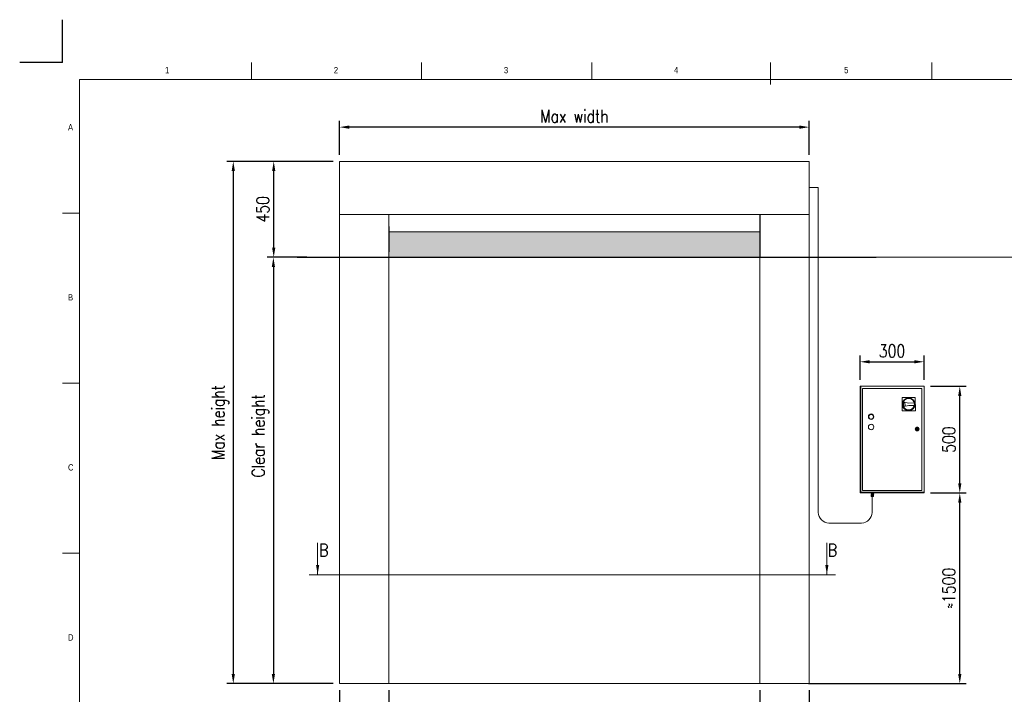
# Model space of a CAD drawing. Header units: inches. Extents: x 0 to 13926, y 0 to 5002.
# Tile 8 of 9: x 6967 to 11581, y 1839 to 5002. Entities that reach past the tile are written whole.
import ezdxf

# ---------------------------------------------------------------- set-up
doc = ezdxf.new("R2010")
doc.units = ezdxf.units.IN
doc.header["$MEASUREMENT"] = 0
doc.layers.add('FORMAT', color=7, linetype='Continuous')
doc.styles.add('NYIP', font='romans.shx', dxfattribs={"width": 0.8})
doc.styles.add('SLDTEXTSTYLE0', font='GOTHIC.TTF', dxfattribs={"width": 0.913})
doc.dimstyles.new('STANDARD35', dxfattribs={"dimscale": 35, "dimtxt": 2, "dimasz": 1.5, "dimexe": 1, "dimexo": 1, "dimgap": 0.7, "dimtad": 1, "dimdec": 0, "dimdsep": 46, "dimtxsty": 'NYIP', "dimcen": 0, "dimclrd": 1, "dimclre": 1, "dimclrt": 2, "dimadec": 0, "dimazin": 0, "dimtfac": 1, "dimtdec": 0, "dimtix": 1, "dimtmove": 0, "dimatfit": 3, "dimfxl": 0, "dimtvp": 1, "dimtolj": 1, "dimtzin": 0, "dimarcsym": 0})

# ---------------------------------------------------------------- blocks, each defined once
blk = doc.blocks.new('A$C7C9C4F3F')
at = {"color": 7, "lineweight": 5}
blk.add_line((8295, 11245), (8295, 11504), dxfattribs=at)
at = {"layer": 'FORMAT', "color": 7, "lineweight": 5}
for p, q in [((2216, 11304), (2216, 11504)), ((4209, 11504), (4209, 11304)), ((6202, 11304), (6202, 11504)), ((10188, 11304), (10188, 11504)), ((16199, 11304), (199, 11304)), ((199, 11304), (199, 199)), ((199, 9738), (0, 9738)), ((0, 7745), (199, 7745)), ((0, 5752), (199, 5752))]:
    blk.add_line(p, q, dxfattribs=at)
at = {"color": 7, "lineweight": 5, "char_height": 73.8, "attachment_point": 1, "style": 'SLDTEXTSTYLE0'}
for s, insert in [('1', (1203, 11450)), ('2', (3180, 11450)), ('3', (5173, 11450)), ('4', (7166, 11450)), ('5', (9159, 11450)), ('A', (66, 10780)), ('B', (66, 8787)), ('C', (66, 6794)), ('D', (66, 4801))]:
    blk.add_mtext(s, dxfattribs=dict(at, insert=insert))
blk = doc.blocks.new('*D103')
at = {"color": 7, "lineweight": -2}
for p, q in [((8695.8, 1859.4), (8695.8, 1665.7)), ((10435.8, 1859.4), (10435.8, 1665.7)), ((8740.8, 1695.7), (10390.8, 1695.7))]:
    blk.add_line(p, q, dxfattribs=at)
at = {"color": 7}
for points in [[(8740.8, 1703.2), (8740.8, 1688.2), (8695.8, 1695.7)], [(10390.8, 1688.2), (10390.8, 1703.2), (10435.8, 1695.7)]]:
    blk.add_solid(points, dxfattribs=at)
at = {"layer": 'Defpoints', "color": 0}
for p in [(8695.8, 1889.4), (10435.8, 1889.4), (10435.8, 1695.7)]:
    blk.add_point(p, dxfattribs=at)
at = {"color": 7, "lineweight": 0, "insert": (9565.8, 1746.7), "char_height": 60, "attachment_point": 5, "style": 'NYIP'}
blk.add_mtext('\\A1;Clear width', dxfattribs=at)
blk = doc.blocks.new('*D104')
at = {"color": 7, "lineweight": -2}
for p, q in [((8465.8, 1859.4), (8465.8, 1665.7)), ((8695.8, 1859.4), (8695.8, 1665.7)), ((8465.8, 1695.7), (8213.6, 1695.7)), ((8650.8, 1695.7), (8510.8, 1695.7))]:
    blk.add_line(p, q, dxfattribs=at)
at = {"color": 7}
for points in [[(8510.8, 1703.2), (8510.8, 1688.2), (8465.8, 1695.7)], [(8650.8, 1688.2), (8650.8, 1703.2), (8695.8, 1695.7)]]:
    blk.add_solid(points, dxfattribs=at)
at = {"layer": 'Defpoints', "color": 0}
for p in [(8465.8, 1889.4), (8695.8, 1889.4), (8465.8, 1695.7)]:
    blk.add_point(p, dxfattribs=at)
at = {"color": 7, "lineweight": 0, "insert": (8296.3, 1746.7), "char_height": 60, "attachment_point": 5, "style": 'NYIP'}
blk.add_mtext('\\A1;230', dxfattribs=at)
blk = doc.blocks.new('*D105')
at = {"color": 7, "lineweight": -2}
for p, q in [((10435.8, 1859.4), (10435.8, 1665.7)), ((10665.8, 1859.4), (10665.8, 1665.7)), ((10480.8, 1695.7), (10620.8, 1695.7)), ((10665.8, 1695.7), (10918, 1695.7))]:
    blk.add_line(p, q, dxfattribs=at)
at = {"color": 7}
for points in [[(10480.8, 1703.2), (10480.8, 1688.2), (10435.8, 1695.7)], [(10620.8, 1688.2), (10620.8, 1703.2), (10665.8, 1695.7)]]:
    blk.add_solid(points, dxfattribs=at)
at = {"layer": 'Defpoints', "color": 0}
for p in [(10435.8, 1889.4), (10665.8, 1889.4), (10665.8, 1695.7)]:
    blk.add_point(p, dxfattribs=at)
at = {"color": 7, "lineweight": 0, "insert": (10835.3, 1746.7), "char_height": 60, "attachment_point": 5, "style": 'NYIP'}
blk.add_mtext('\\A1;230', dxfattribs=at)
blk = doc.blocks.new('*D106')
at = {"color": 7, "lineweight": -2}
for p, q in [((8435.8, 4337.9), (7937.5, 4337.9)), ((7967.5, 4292.9), (7967.5, 1934.4)), ((8435.8, 1889.4), (7937.5, 1889.4))]:
    blk.add_line(p, q, dxfattribs=at)
at = {"color": 7}
for points in [[(7975, 4292.9), (7960, 4292.9), (7967.5, 4337.9)], [(7960, 1934.4), (7975, 1934.4), (7967.5, 1889.4)]]:
    blk.add_solid(points, dxfattribs=at)
at = {"layer": 'Defpoints', "color": 0}
for p in [(8465.8, 4337.9), (7967.5, 1889.4), (8465.8, 1889.4)]:
    blk.add_point(p, dxfattribs=at)
at = {"color": 7, "lineweight": 0, "insert": (7906.5, 3113.7), "char_height": 60, "attachment_point": 5, "rotation": 90, "style": 'NYIP'}
blk.add_mtext('\\A1;Max height', dxfattribs=at)
blk = doc.blocks.new('*D107')
at = {"color": 7, "lineweight": -2}
for p, q in [((8465.8, 4367.9), (8465.8, 4528.2)), ((10665.8, 4367.9), (10665.8, 4528.2)), ((10620.8, 4498.2), (8510.8, 4498.2))]:
    blk.add_line(p, q, dxfattribs=at)
at = {"color": 7}
for points in [[(8510.8, 4505.7), (8510.8, 4490.7), (8465.8, 4498.2)], [(10620.8, 4490.7), (10620.8, 4505.7), (10665.8, 4498.2)]]:
    blk.add_solid(points, dxfattribs=at)
at = {"layer": 'Defpoints', "color": 0}
for p in [(8465.8, 4498.2), (8465.8, 4337.9), (10665.8, 4337.9)]:
    blk.add_point(p, dxfattribs=at)
at = {"color": 7, "lineweight": 0, "insert": (9565.8, 4549.2), "char_height": 60, "attachment_point": 5, "style": 'NYIP'}
blk.add_mtext('\\A1;Max width^J', dxfattribs=at)
blk = doc.blocks.new('*D108')
at = {"color": 7, "lineweight": -2}
for p, q in [((8435.8, 4337.9), (8127.2, 4337.9)), ((8157.2, 3932.9), (8157.2, 4292.9)), ((8312, 3887.9), (8127.2, 3887.9))]:
    blk.add_line(p, q, dxfattribs=at)
at = {"color": 7}
for points in [[(8164.7, 4292.9), (8149.7, 4292.9), (8157.2, 4337.9)], [(8149.7, 3932.9), (8164.7, 3932.9), (8157.2, 3887.9)]]:
    blk.add_solid(points, dxfattribs=at)
at = {"layer": 'Defpoints', "color": 0}
for p in [(8157.2, 4337.9), (8465.8, 4337.9), (8342, 3887.9)]:
    blk.add_point(p, dxfattribs=at)
at = {"color": 7, "lineweight": 0, "insert": (8106.2, 4112.9), "char_height": 60, "attachment_point": 5, "rotation": 90, "style": 'NYIP'}
blk.add_mtext('\\A1;450', dxfattribs=at)
blk = doc.blocks.new('*D109')
at = {"color": 7, "lineweight": -2}
for p, q in [((8311.2, 3887.9), (8125.6, 3887.9)), ((8155.6, 3842.9), (8155.6, 1934.4)), ((8435.8, 1889.4), (8125.6, 1889.4))]:
    blk.add_line(p, q, dxfattribs=at)
at = {"color": 7}
for points in [[(8163.1, 3842.9), (8148.1, 3842.9), (8155.6, 3887.9)], [(8148.1, 1934.4), (8163.1, 1934.4), (8155.6, 1889.4)]]:
    blk.add_solid(points, dxfattribs=at)
at = {"layer": 'Defpoints', "color": 0}
for p in [(8341.2, 3887.9), (8155.6, 1889.4), (8465.8, 1889.4)]:
    blk.add_point(p, dxfattribs=at)
at = {"color": 7, "lineweight": 0, "insert": (8094.6, 3051.2), "char_height": 60, "attachment_point": 5, "rotation": 90, "style": 'NYIP'}
blk.add_mtext('\\A1;Clear height^J', dxfattribs=at)
blk = doc.blocks.new('*D110')
at = {"color": 7, "lineweight": -2}
for p, q in [((11234.7, 2783.4), (11402.2, 2783.4)), ((11372.2, 1934.4), (11372.2, 2738.4)), ((10695.8, 1889.4), (11402.2, 1889.4))]:
    blk.add_line(p, q, dxfattribs=at)
at = {"color": 7}
for points in [[(11379.7, 2738.4), (11364.7, 2738.4), (11372.2, 2783.4)], [(11364.7, 1934.4), (11379.7, 1934.4), (11372.2, 1889.4)]]:
    blk.add_solid(points, dxfattribs=at)
at = {"layer": 'Defpoints', "color": 0}
for p in [(11204.7, 2783.4), (11372.2, 2783.4), (10665.8, 1889.4)]:
    blk.add_point(p, dxfattribs=at)
at = {"color": 7, "lineweight": 0, "insert": (11321.2, 2336.4), "char_height": 60, "attachment_point": 5, "rotation": 90, "style": 'NYIP'}
blk.add_mtext('\\A1;≈1500', dxfattribs=at)
blk = doc.blocks.new('*D111')
at = {"color": 7, "lineweight": -2}
for p, q in [((11234.7, 3283.4), (11402.2, 3283.4)), ((11372.2, 2828.4), (11372.2, 3238.4)), ((11234.7, 2783.4), (11402.2, 2783.4))]:
    blk.add_line(p, q, dxfattribs=at)
at = {"color": 7}
for points in [[(11379.7, 3238.4), (11364.7, 3238.4), (11372.2, 3283.4)], [(11364.7, 2828.4), (11379.7, 2828.4), (11372.2, 2783.4)]]:
    blk.add_solid(points, dxfattribs=at)
at = {"layer": 'Defpoints', "color": 0}
for p in [(11204.7, 3283.4), (11372.2, 3283.4), (11204.7, 2783.4)]:
    blk.add_point(p, dxfattribs=at)
at = {"color": 7, "lineweight": 0, "insert": (11321.2, 3033.4), "char_height": 60, "attachment_point": 5, "rotation": 90, "style": 'NYIP'}
blk.add_mtext('\\A1;500', dxfattribs=at)
blk = doc.blocks.new('*D112')
at = {"color": 7, "lineweight": -2}
for p, q in [((10904.7, 3313.4), (10904.7, 3428.2)), ((11204.7, 3313.4), (11204.7, 3428.2)), ((10949.7, 3398.2), (11159.7, 3398.2))]:
    blk.add_line(p, q, dxfattribs=at)
at = {"color": 7}
for points in [[(10949.7, 3405.7), (10949.7, 3390.7), (10904.7, 3398.2)], [(11159.7, 3390.7), (11159.7, 3405.7), (11204.7, 3398.2)]]:
    blk.add_solid(points, dxfattribs=at)
at = {"layer": 'Defpoints', "color": 0}
for p in [(11204.7, 3398.2), (10904.7, 3283.4), (11204.7, 3283.4)]:
    blk.add_point(p, dxfattribs=at)
at = {"color": 7, "lineweight": 0, "insert": (11054.7, 3449.2), "char_height": 60, "attachment_point": 5, "style": 'NYIP'}
blk.add_mtext('\\A1;300', dxfattribs=at)

msp = doc.modelspace()

# ---------------------------------------------------------------- hatches: boundary and pattern name
at = {"true_color": 0x10733a}
h = msp.add_hatch(color=116, dxfattribs=at)
h.set_gradient(color2=(0, 0, 0), one_color=1)
h.paths.add_polyline_path([(10436, 3888.3), (10436, 4005.7), (8695.8, 4007.9), (8695.8, 3888.3)])

# ---------------------------------------------------------------- linework, layer by layer
at = {"color": 2}
for q in [(7166.6, 5001.9), (6966.6, 4801.9)]:
    msp.add_line((7166.6, 4801.9), q, dxfattribs=at)
at = {"color": 7, "lineweight": 5}
for p, q in [((10665.8, 4337.9), (8465.8, 4337.9)), ((8465.8, 4337.6), (8465.8, 4337.9)), ((8465.8, 4332), (8465.8, 4337.6)), ((8465.8, 4337.6), (8465.8, 4337.6)), ((10665.8, 4266.9), (10665.8, 4337.9)), ((8465.8, 4331.5), (8465.8, 4332)), ((8465.8, 4315.7), (8465.8, 4331.5)), ((8465.8, 4314.7), (8465.8, 4315.7)), ((8465.8, 4291.2), (8465.8, 4314.7)), ((8465.8, 4289.9), (8465.8, 4291.2)), ((8465.8, 4261.9), (8465.8, 4289.9)), ((8465.8, 4261.2), (8465.8, 4261.9)), ((8465.8, 4164.7), (8465.8, 4261.2)), ((10665.8, 3890.9), (10665.8, 4266.9)), ((10708.3, 4215.4), (10665.8, 4215.4)), ((10708.3, 4215.4), (10708.3, 2692)), ((8465.8, 4164), (8465.8, 4164.7)), ((8465.8, 4136), (8465.8, 4164)), ((8465.8, 4134.7), (8465.8, 4136)), ((8465.8, 4111.1), (8465.8, 4134.7)), ((8465.8, 4110.1), (8465.8, 4111.1)), ((8465.8, 4094.4), (8465.8, 4110.1)), ((8465.8, 4093.9), (8465.8, 4094.4)), ((8465.8, 4088.3), (8465.8, 4093.9)), ((8465.8, 4088.2), (8465.8, 4088.3)), ((8465.8, 4088.2), (8465.8, 1889.4)), ((10665.8, 4088.2), (8465.8, 4088.2)), ((8695.8, 4088.2), (8695.8, 1889.4)), ((10435.8, 1889.4), (10435.8, 3887.9)), ((10665.8, 3819.9), (10665.8, 3890.9)), ((10665.8, 1889.4), (10665.8, 3819.9)), ((10908.5, 3283.4), (10904.7, 3283.4)), ((10904.7, 3283.4), (10904.7, 2783.4)), ((10908.5, 3283.4), (10908.5, 2787.2)), ((11204.7, 3283.4), (10908.5, 3283.4)), ((11204.7, 2787.2), (11204.7, 3283.4)), ((11193.8, 3272.5), (10915.5, 3272.5)), ((10915.5, 3272.5), (10915.5, 2794.3)), ((11163.8, 3230.6), (11101.4, 3230.3)), ((11101.4, 3230.3), (11101.7, 3167.9)), ((11164.1, 3168.2), (11163.8, 3230.6)), ((11193.8, 2794.3), (11193.8, 3272.5)), ((11132.7, 3205), (11108, 3209.7)), ((11108.1, 3188.6), (11132.8, 3193.5)), ((11115.4, 3206.3), (11109.2, 3207.5)), ((11109.3, 3190.8), (11115.5, 3192.1)), ((11115.5, 3192.1), (11115.4, 3206.3)), ((11115.5, 3192.1), (11115.4, 3206.3)), ((11159, 3205.2), (11132.7, 3205)), ((11132.8, 3193.5), (11159, 3193.6)), ((11101.7, 3167.9), (11164.1, 3168.2)), ((11169.6, 3084.7), (11167.7, 3084.7)), ((11167.7, 3082.1), (11169.6, 3082.1)), ((11177.6, 3084.7), (11175.7, 3084.7)), ((11175.7, 3082.1), (11177.6, 3082.1)), ((10904.7, 2783.4), (11204.7, 2783.4)), ((10908.5, 2787.2), (11204.7, 2787.2)), ((10911.9, 2783.4), (10911.7, 2783.4)), ((10911.7, 2783.4), (10911.7, 2783.4)), ((10912.6, 2783.4), (10911.9, 2783.4)), ((10913.5, 2783.4), (10912.6, 2783.4)), ((10914.8, 2783.4), (10913.5, 2783.4)), ((10916.3, 2783.4), (10914.8, 2783.4)), ((10915.5, 2794.3), (11193.8, 2794.3)), ((10918, 2783.4), (10916.3, 2783.4)), ((10919.8, 2783.4), (10918, 2783.4)), ((10921.6, 2783.4), (10919.8, 2783.4)), ((10923.4, 2783.4), (10921.6, 2783.4)), ((10925, 2783.4), (10923.4, 2783.4)), ((10926.5, 2783.4), (10925, 2783.4)), ((10927.8, 2783.4), (10926.5, 2783.4)), ((10928.7, 2783.4), (10927.8, 2783.4)), ((10929.4, 2783.4), (10928.7, 2783.4)), ((10929.7, 2783.4), (10929.4, 2783.4)), ((10929.7, 2783.4), (10929.7, 2783.4)), ((10951.9, 2783.4), (10951.7, 2783.4)), ((10951.7, 2783.4), (10951.7, 2783.4)), ((10952.6, 2783.4), (10951.9, 2783.4)), ((10953.5, 2783.4), (10952.6, 2783.4)), ((10954.8, 2783.4), (10953.5, 2783.4)), ((10956.3, 2783.4), (10954.8, 2783.4)), ((10956.2, 2776.9), (10956.2, 2779.4)), ((10956.2, 2779.4), (10959.3, 2779.4)), ((10956.2, 2776.9), (10959.3, 2776.9)), ((10958.4, 2776.9), (10956.2, 2776.9)), ((10958, 2783.4), (10956.3, 2783.4)), ((10957, 2769.4), (10957, 2774.9)), ((10957, 2774.9), (10962.4, 2774.9)), ((10957.3, 2767.6), (10957, 2769.4)), ((10957, 2769.4), (10959.7, 2769.4)), ((10957, 2769.4), (10957.1, 2769.4)), ((10957, 2769.4), (10957, 2769.4)), ((10957, 2769.4), (10957, 2769.4)), ((10957.1, 2769.4), (10957.2, 2769.4)), ((10957.2, 2769.4), (10957.4, 2769.4)), ((10957.4, 2769.4), (10957.7, 2769.4)), ((10957.7, 2769.4), (10958.1, 2769.4)), ((10957.9, 2779.4), (10957.9, 2783.4)), ((10959.8, 2783.4), (10958, 2783.4)), ((10958.1, 2769.4), (10958.6, 2769.4)), ((10958.4, 2774.9), (10958.4, 2776.9)), ((10958.4, 2776.9), (10958.5, 2776.9)), ((10958.5, 2776.9), (10958.6, 2776.9)), ((10958.6, 2776.9), (10959, 2776.9)), ((10958.6, 2769.4), (10959.1, 2769.4)), ((10959, 2776.9), (10959.5, 2776.9)), ((10959.1, 2769.4), (10959.7, 2769.4)), ((10959.3, 2776.9), (10959.3, 2779.4)), ((10959.3, 2779.4), (10965.6, 2779.4)), ((10959.3, 2776.9), (10965.6, 2776.9)), ((10959.5, 2776.9), (10960.2, 2776.9)), ((10959.7, 2769.4), (10962.4, 2769.4)), ((10959.7, 2769.4), (10960.4, 2769.4)), ((10961.6, 2783.4), (10959.8, 2783.4)), ((10960.2, 2776.9), (10960.9, 2776.9)), ((10960.4, 2769.4), (10961, 2769.4)), ((10960.9, 2776.9), (10961.8, 2776.9)), ((10961, 2769.4), (10961.7, 2769.4)), ((10963.4, 2783.4), (10961.6, 2783.4)), ((10961.7, 2769.4), (10962.4, 2769.4)), ((10961.8, 2776.9), (10962.6, 2776.9)), ((10962.4, 2769.4), (10962.4, 2774.9)), ((10962.4, 2774.9), (10967.8, 2774.9)), ((10962.4, 2769.4), (10965.1, 2769.4)), ((10962.4, 2769.4), (10963.1, 2769.4)), ((10962.6, 2776.9), (10963.5, 2776.9)), ((10963.1, 2769.4), (10963.8, 2769.4)), ((10965, 2783.4), (10963.4, 2783.4)), ((10963.5, 2776.9), (10964.3, 2776.9)), ((10963.8, 2769.4), (10964.5, 2769.4)), ((10964.3, 2776.9), (10965, 2776.9)), ((10964.5, 2769.4), (10965.1, 2769.4)), ((10966.5, 2783.4), (10965, 2783.4)), ((10965, 2776.9), (10965.6, 2776.9)), ((10965.1, 2769.4), (10967.8, 2769.4)), ((10965.1, 2769.4), (10965.7, 2769.4)), ((10965.6, 2776.9), (10965.6, 2779.4)), ((10965.6, 2779.4), (10968.7, 2779.4)), ((10965.6, 2776.9), (10966.1, 2776.9)), ((10965.6, 2776.9), (10968.7, 2776.9)), ((10965.7, 2769.4), (10966.3, 2769.4)), ((10966.1, 2776.9), (10966.3, 2776.9)), ((10966.3, 2776.9), (10966.4, 2776.9)), ((10966.3, 2769.4), (10966.7, 2769.4)), ((10966.4, 2776.9), (10966.4, 2774.9)), ((10966.4, 2776.9), (10966.4, 2776.9)), ((10968.7, 2776.9), (10966.4, 2776.9)), ((10967.8, 2783.4), (10966.5, 2783.4)), ((10966.7, 2769.4), (10967.1, 2769.4)), ((10966.9, 2783.4), (10966.9, 2779.4)), ((10967.1, 2769.4), (10967.4, 2769.4)), ((10967.4, 2769.4), (10967.7, 2769.4)), ((10967.8, 2769.4), (10967.5, 2767.6)), ((10967.7, 2769.4), (10967.8, 2769.4)), ((10968.7, 2783.4), (10967.8, 2783.4)), ((10967.8, 2769.4), (10967.8, 2774.9)), ((10967.8, 2769.4), (10967.8, 2769.4)), ((10967.8, 2769.4), (10967.8, 2769.4)), ((10967.8, 2769.4), (10967.8, 2769.4)), ((10969.4, 2783.4), (10968.7, 2783.4)), ((10968.7, 2776.9), (10968.7, 2779.4)), ((10969.7, 2783.4), (10969.4, 2783.4)), ((10969.7, 2783.4), (10969.7, 2783.4)), ((10991.9, 2783.4), (10991.7, 2783.4)), ((10991.7, 2783.4), (10991.7, 2783.4)), ((10992.6, 2783.4), (10991.9, 2783.4)), ((10993.5, 2783.4), (10992.6, 2783.4)), ((10994.8, 2783.4), (10993.5, 2783.4)), ((10996.3, 2783.4), (10994.8, 2783.4)), ((10998, 2783.4), (10996.3, 2783.4)), ((10999.8, 2783.4), (10998, 2783.4)), ((11001.6, 2783.4), (10999.8, 2783.4)), ((11003.4, 2783.4), (11001.6, 2783.4)), ((11005, 2783.4), (11003.4, 2783.4)), ((11006.5, 2783.4), (11005, 2783.4)), ((11007.8, 2783.4), (11006.5, 2783.4)), ((11008.7, 2783.4), (11007.8, 2783.4)), ((11009.4, 2783.4), (11008.7, 2783.4)), ((11009.7, 2783.4), (11009.4, 2783.4)), ((11009.7, 2783.4), (11009.7, 2783.4)), ((11139.9, 2783.4), (11139.7, 2783.4)), ((11139.7, 2783.4), (11139.7, 2783.4)), ((11140.6, 2783.4), (11139.9, 2783.4)), ((11141.5, 2783.4), (11140.6, 2783.4)), ((11142.8, 2783.4), (11141.5, 2783.4)), ((11144.3, 2783.4), (11142.8, 2783.4)), ((11146, 2783.4), (11144.3, 2783.4)), ((11147.8, 2783.4), (11146, 2783.4)), ((11149.6, 2783.4), (11147.8, 2783.4)), ((11151.4, 2783.4), (11149.6, 2783.4)), ((11153, 2783.4), (11151.4, 2783.4)), ((11154.5, 2783.4), (11153, 2783.4)), ((11155.8, 2783.4), (11154.5, 2783.4)), ((11156.7, 2783.4), (11155.8, 2783.4)), ((11157.4, 2783.4), (11156.7, 2783.4)), ((11157.7, 2783.4), (11157.4, 2783.4)), ((11157.7, 2783.4), (11157.7, 2783.4)), ((11179.9, 2783.4), (11179.7, 2783.4)), ((11179.7, 2783.4), (11179.7, 2783.4)), ((11180.6, 2783.4), (11179.9, 2783.4)), ((11181.5, 2783.4), (11180.6, 2783.4)), ((11182.8, 2783.4), (11181.5, 2783.4)), ((11184.3, 2783.4), (11182.8, 2783.4)), ((11186, 2783.4), (11184.3, 2783.4)), ((11187.8, 2783.4), (11186, 2783.4)), ((11189.6, 2783.4), (11187.8, 2783.4)), ((11191.4, 2783.4), (11189.6, 2783.4)), ((11193, 2783.4), (11191.4, 2783.4)), ((11194.5, 2783.4), (11193, 2783.4)), ((11195.8, 2783.4), (11194.5, 2783.4)), ((11196.7, 2783.4), (11195.8, 2783.4)), ((11197.4, 2783.4), (11196.7, 2783.4)), ((11197.7, 2783.4), (11197.4, 2783.4)), ((11197.7, 2783.4), (11197.7, 2783.4)), ((11204.7, 2783.4), (11204.7, 2787.2)), ((10957.5, 2767.6), (10957.3, 2767.6)), ((10957.3, 2767.6), (10957.3, 2767.6)), ((10957.9, 2767.6), (10957.5, 2767.6)), ((10958.4, 2767.6), (10957.9, 2767.6)), ((10959.1, 2767.6), (10958.4, 2767.6)), ((10958.9, 2766.4), (10958.8, 2766.4)), ((10958.8, 2766.4), (10958.9, 2766.4)), ((10959.1, 2766.4), (10958.9, 2766.4)), ((10958.9, 2766.4), (10959.1, 2766.4)), ((10959.9, 2767.6), (10959.1, 2767.6)), ((10959.6, 2766.4), (10959.1, 2766.4)), ((10959.1, 2766.4), (10959.6, 2766.4)), ((10960.2, 2766.4), (10959.6, 2766.4)), ((10959.6, 2766.4), (10960.2, 2766.4)), ((10960.8, 2767.6), (10959.9, 2767.6)), ((10960.1, 2766.4), (10960, 2766.4)), ((10960, 2766.4), (10960, 2766.4)), ((10960, 2766.4), (10960.1, 2766.4)), ((10960.5, 2766.4), (10960.1, 2766.4)), ((10960.1, 2766.4), (10960.5, 2766.4)), ((10960.8, 2766.4), (10960.2, 2766.4)), ((10960.2, 2766.4), (10960.8, 2766.4)), ((10961, 2766.4), (10960.5, 2766.4)), ((10960.5, 2766.4), (10961, 2766.4)), ((10961.7, 2767.6), (10960.8, 2767.6)), ((10961.6, 2766.4), (10960.8, 2766.4)), ((10960.8, 2766.4), (10961.6, 2766.4)), ((10961.6, 2766.4), (10961, 2766.4)), ((10961, 2766.4), (10961.6, 2766.4)), ((10962.4, 2766.4), (10961.6, 2766.4)), ((10961.6, 2766.4), (10962.4, 2766.4)), ((10962.3, 2766.4), (10961.6, 2766.4)), ((10961.6, 2766.4), (10962.3, 2766.4)), ((10962.7, 2767.6), (10961.7, 2767.6)), ((10962.9, 2766.4), (10962.3, 2766.4)), ((10962.3, 2766.4), (10962.9, 2766.4)), ((10962.3, 2766.4), (10962.3, 2692)), ((10963.2, 2766.4), (10962.4, 2766.4)), ((10962.4, 2766.4), (10963.2, 2766.4)), ((10963.6, 2767.6), (10962.7, 2767.6)), ((10963.6, 2766.4), (10962.9, 2766.4)), ((10962.9, 2766.4), (10963.6, 2766.4)), ((10964, 2766.4), (10963.2, 2766.4)), ((10963.2, 2766.4), (10964, 2766.4)), ((10964.6, 2767.6), (10963.6, 2767.6)), ((10964.1, 2766.4), (10963.6, 2766.4)), ((10963.6, 2766.4), (10964.1, 2766.4)), ((10964.7, 2766.4), (10964, 2766.4)), ((10964, 2766.4), (10964.7, 2766.4)), ((10964.6, 2766.4), (10964.1, 2766.4)), ((10964.1, 2766.4), (10964.6, 2766.4)), ((10965.4, 2767.6), (10964.6, 2767.6)), ((10964.8, 2766.4), (10964.6, 2766.4)), ((10964.6, 2766.4), (10964.8, 2766.4)), ((10965.3, 2766.4), (10964.7, 2766.4)), ((10964.7, 2766.4), (10965.3, 2766.4)), ((10964.9, 2766.4), (10964.8, 2766.4)), ((10964.8, 2766.4), (10964.9, 2766.4)), ((10965.7, 2766.4), (10965.3, 2766.4)), ((10965.3, 2766.4), (10965.7, 2766.4)), ((10966.1, 2767.6), (10965.4, 2767.6)), ((10966, 2766.4), (10965.7, 2766.4)), ((10965.7, 2766.4), (10966, 2766.4)), ((10966.1, 2766.4), (10966, 2766.4)), ((10966, 2766.4), (10966.1, 2766.4)), ((10966.7, 2767.6), (10966.1, 2767.6)), ((10967.2, 2767.6), (10966.7, 2767.6)), ((10967.5, 2767.6), (10967.2, 2767.6)), ((10967.5, 2767.6), (10967.5, 2767.6)), ((10758.3, 2642.3), (10912.2, 2642.3)), ((8465.9, 1889.4), (8465.8, 1889.4)), ((8468.9, 1889.4), (8465.9, 1889.4)), ((8469.9, 1889.4), (8468.9, 1889.4)), ((8477.6, 1889.4), (8469.9, 1889.4)), ((8479.3, 1889.4), (8477.6, 1889.4)), ((8490.3, 1889.4), (8479.3, 1889.4)), ((8491.3, 1889.4), (8490.3, 1889.4)), ((8576.9, 1889.4), (8491.3, 1889.4)), ((8580.8, 1889.4), (8576.9, 1889.4)), ((8580.8, 1889.4), (8585.8, 1889.4)), ((8585.8, 1889.4), (10545.8, 1889.4)), ((10550.8, 1889.4), (10545.8, 1889.4)), ((10550.8, 1889.4), (10554.7, 1889.4)), ((10554.7, 1889.4), (10640.3, 1889.4)), ((10640.3, 1889.4), (10641.3, 1889.4)), ((10641.3, 1889.4), (10652.3, 1889.4)), ((10652.3, 1889.4), (10654, 1889.4)), ((10654, 1889.4), (10661.7, 1889.4)), ((10661.7, 1889.4), (10662.7, 1889.4)), ((10662.7, 1889.4), (10665.7, 1889.4)), ((10665.7, 1889.4), (10665.8, 1889.4))]:
    msp.add_line(p, q, dxfattribs=at)
for p, q in [((10436, 3885.7), (10436, 4088.2)), ((8695.8, 4032.9), (8695.8, 3912.9)), ((10436, 4005.7), (8695.8, 4007.9)), ((8267.7, 3887.9), (10980.3, 3887.9)), ((10662.6, 1889.4), (11365.3, 1889.4))]:
    msp.add_line(p, q)
at = {"color": 7, "lineweight": 0}
for p, q in [((12625.4, 3888.3), (8170.3, 3888.3)), ((8362.7, 2549.1), (8362.7, 2399.8)), ((10749.1, 2549.1), (10749.1, 2399.8)), ((10789.1, 2399.8), (8322.7, 2399.8))]:
    msp.add_line(p, q, dxfattribs=at)
at = {"color": 7, "lineweight": 5}
for centre, radius in [((11132.7, 3199.3), 29.8), ((11132.7, 3199.3), 26.9), ((10956.5, 3140.7), 12.8), ((10956.5, 3140.7), 10.9), ((10956.5, 3092.7), 12.8), ((11172.7, 3083.4), 8.96), ((11172.7, 3083.4), 7.68), ((11172.7, 3083.4), 5.12), ((11172.7, 3083.4), 1.28)]:
    msp.add_circle(centre, radius, dxfattribs=at)
for centre, radius, start, end in [((11132.7, 3199.3), 26.9, 157.1644, 203.4292), ((11132.7, 3199.3), 25, 160.703, 199.8905), ((11132.7, 3199.3), 26.9, 347.9232, 12.6704), ((11172.7, 3083.4), 5.12, 14.4775, 165.5225), ((11172.7, 3083.4), 5.12, 194.4775, 345.5225), ((11172.7, 3083.4), 3.3, 22.8511, 157.1489), ((11172.7, 3083.4), 3.3, 202.8511, 337.1489), ((10761.9, 2696), 53.8, 184.2365, 266.1603), ((10908.7, 2696), 53.7, 273.837, 355.77)]:
    msp.add_arc(centre, radius, start, end, dxfattribs=at)
for points, knots in [([(10958.7, 2766.4), (10958.7, 2766.4), (10958.6, 2766.4), (10958.5, 2766.4), (10958.3, 2766.5), (10958, 2766.6), (10957.7, 2766.9), (10957.4, 2767.2), (10957.3, 2767.5), (10957.3, 2767.6)], [0, 0, 0, 0, 0.004473, 0.071345, 0.184056, 0.381389, 0.583308, 0.787337, 1, 1, 1, 1]), ([(10967.5, 2767.6), (10967.5, 2767.6), (10967.5, 2767.3), (10967.3, 2767.1), (10967.1, 2766.8), (10966.9, 2766.6), (10966.6, 2766.5), (10966.4, 2766.4), (10966.3, 2766.4), (10966.2, 2766.4), (10966.2, 2766.4)], [0, 0, 0, 0, 0.127932, 0.334083, 0.512603, 0.668158, 0.801193, 0.910237, 0.992808, 1, 1, 1, 1])]:
    msp.add_open_spline(points, degree=3, knots=knots, dxfattribs=at)
at = {"color": 7, "lineweight": 0}
for points in [[(8355.4, 2446), (8370.4, 2446), (8362.9, 2401)], [(10741.8, 2446), (10756.8, 2446), (10749.3, 2401)]]:
    msp.add_solid(points, dxfattribs=at)

# ---------------------------------------------------------------- block references
at = {"xscale": 0.4, "yscale": 0.4, "zscale": 0.4}
msp.add_blockref('A$C7C9C4F3F', (7166.6, 200.4), dxfattribs=at)

# ---------------------------------------------------------------- texts
at = {"color": 7, "lineweight": 0, "char_height": 60, "attachment_point": 5, "style": 'NYIP'}
for insert in [(8391.7, 2515.2, 1.5), (10775.3, 2515.2, 1.5)]:
    msp.add_mtext('\\A1;B', dxfattribs=dict(at, insert=insert))

# ---------------------------------------------------------------- dimensions: what is measured, and where the dimension line sits
at = {"color": 7, "lineweight": 0}
for base, p1, p2, angle, text, picture, middle in [((8465.8, 4498.2), (10665.8, 4337.9), (8465.8, 4337.9), 0, 'Max width^J', '*D107', (9565.8, 4549.2)), ((7967.5, 1889.4), (8465.8, 4337.9), (8465.8, 1889.4), 90, 'Max height', '*D106', (7906.5, 3113.7)), ((11372.2, 2783.4), (10665.8, 1889.4), (11204.7, 2783.4), 90, '≈1500', '*D110', (11321.2, 2336.4)), ((10435.8, 1695.7), (8695.8, 1889.4), (10435.8, 1889.4), 0, 'Clear width', '*D103', (9565.8, 1746.7))]:
    dim = msp.add_linear_dim(base=base, p1=p1, p2=p2, angle=angle, text=text, dimstyle='STANDARD35', override={"dimscale": 30, "dimclrd": 7, "dimclre": 7, "dimclrt": 7}, dxfattribs=at)
    dim.commit()
    dim.dimension.update_dxf_attribs({"geometry": picture, "text_midpoint": middle})
for base, p1, p2, angle, picture, middle in [((8157.2, 4337.9), (8342, 3887.9), (8465.8, 4337.9), 90, '*D108', (8106.2, 4112.9)), ((11204.7, 3398.2), (10904.7, 3283.4), (11204.7, 3283.4), 0, '*D112', (11054.7, 3449.2)), ((11372.2, 3283.4), (11204.7, 2783.4), (11204.7, 3283.4), 90, '*D111', (11321.2, 3033.4))]:
    dim = msp.add_linear_dim(base=base, p1=p1, p2=p2, angle=angle, dimstyle='STANDARD35', override={"dimscale": 30, "dimclrd": 7, "dimclre": 7, "dimclrt": 7}, dxfattribs=at)
    dim.commit()
    dim.dimension.update_dxf_attribs({"geometry": picture, "text_midpoint": middle})
dim = msp.add_linear_dim(base=(8155.6, 1889.4), p1=(8341.2, 3887.9), p2=(8465.8, 1889.4), angle=90, text='Clear height^J', dimstyle='STANDARD35', override={"dimscale": 30, "dimclrd": 7, "dimclre": 7, "dimclrt": 7}, dxfattribs=at)
dim.commit()
dim.dimension.update_dxf_attribs({"geometry": '*D109', "text_midpoint": (8155.6, 3051.2), "dimtype": 160})
for base, p1, p2, picture, middle in [((8465.8, 1695.7), (8695.8, 1889.4), (8465.8, 1889.4), '*D104', (8296.3, 1695.7)), ((10665.8, 1695.7), (10435.8, 1889.4), (10665.8, 1889.4), '*D105', (10835.3, 1695.7))]:
    dim = msp.add_linear_dim(base=base, p1=p1, p2=p2, angle=0, dimstyle='STANDARD35', override={"dimscale": 30, "dimclrd": 7, "dimclre": 7, "dimclrt": 7}, dxfattribs=at)
    dim.commit()
    dim.dimension.update_dxf_attribs({"geometry": picture, "text_midpoint": middle, "dimtype": 160})

doc.saveas('drawing.dxf')
